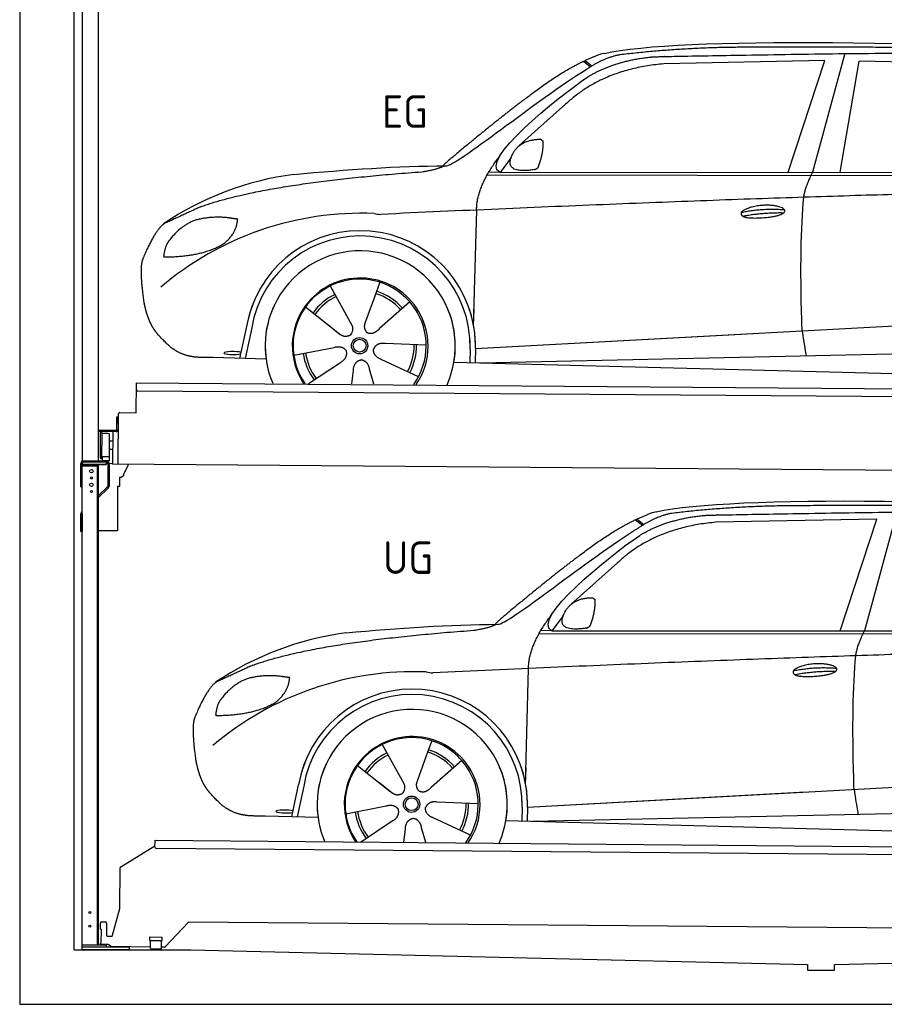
# Model space of a CAD drawing. Header units: millimetres. Extents: x -411 to 6777, y 0 to 6227.
# Tile 1 of 6: x 0 to 3183, y 0 to 3624. Entities that reach past the tile are written whole.
import ezdxf

# ---------------------------------------------------------------- set-up
doc = ezdxf.new("R2010")
doc.units = ezdxf.units.MM
for name, color, linetype, lineweight in [('car', 10, 'Continuous', 25), ('Gebäude', 7, 'Continuous', 25), ('Logo', 7, 'Continuous', 25), ('Plattform', 7, 'Continuous', 25), ('Ständer hinten', 7, 'Continuous', 25)]:
    doc.layers.add(name, color=color, linetype=linetype, lineweight=lineweight)
doc.styles.get("Standard").update_dxf_attribs({"font": 'ISOCP.SHX'})

# ---------------------------------------------------------------- blocks, each defined once
blk = doc.blocks.new('UG Plattfrom Gl550')
at = {"layer": 'Plattform'}
for p, q in [((371.8, 506.3), (498.1, 583.5)), ((498.1, 578.8), (498.2, 597.8)), ((498.2, 597.8), (498.3, 603.8)), ((498.3, 603.8), (5435.1, 560.7)), ((5429.8, 530.7), (503, 573.7)), ((368.7, 352.3), (369.4, 502.1)), ((342.2, 253.9), (368.7, 352.3)), ((297.4, 276.5), (297.6, 298.5)), ((302.6, 303.5), (314.6, 303.4)), ((319.6, 298.3), (319.2, 255.3)), ((621.4, 302.7), (535.3, 212)), ((5347, 261.5), (621.4, 302.7)), ((297.4, 276.5), (299.7, 276.5)), ((299.7, 276.5), (299.3, 225.5)), ((296.9, 220.5), (297, 225.5)), ((325.2, 220.3), (296.9, 220.5)), ((299.3, 225.5), (297, 225.5)), ((324.2, 250.3), (337.3, 250.2)), ((335.5, 213.3), (328.3, 219.2)), ((479.6, 234.9), (479.7, 247.9)), ((479.6, 234.9), (524.6, 234.5)), ((479.7, 247.9), (524.7, 247.5)), ((481.8, 204.9), (482.1, 234.9)), ((521.8, 204.6), (522.1, 234.6)), ((524.6, 234.5), (524.7, 247.5)), ((481.8, 210.9), (338.6, 212.2)), ((481.8, 204.9), (521.8, 204.6)), ((531.7, 210.5), (521.8, 210.6))]:
    blk.add_line(p, q, dxfattribs=at)
for centre, start, end in [((503.1, 578.7), 179.5, 269.5), ((374.4, 502.1), 121.4261, 179.5), ((302.6, 298.5), 89.5, 179.5), ((314.6, 298.4), 359.5, 89.5), ((324.2, 255.3), 179.5, 269.5), ((337.4, 255.2), 269.5, 344.9258), ((325.1, 215.3), 50.8402, 89.5), ((338.6, 217.2), 230.8402, 269.5), ((531.7, 215.5), 269.5, 316.4902)]:
    blk.add_arc(centre, 5, start, end, dxfattribs=at)
blk = doc.blocks.new('Palette EG Gl550')
at = {"layer": 'Plattform'}
for p, q in [((428.6, 2177), (429.5, 2287)), ((429.5, 2287), (5467.3, 2248)), ((5462.1, 2218), (434.2, 2257)), ((368.6, 2177.5), (428.6, 2177)), ((356.5, 2160.3), (356.1, 2114.3)), ((363.5, 2160.2), (356.5, 2160.3)), ((358.1, 2113.3), (358.5, 2160.3)), ((362.6, 1987.5), (363.6, 2172.5)), ((354.1, 2112.3), (292.8, 2112.8)), ((293.1, 2112.8), (293.1, 2107.8)), ((293.1, 2110.8), (355.1, 2110.3)), ((355.1, 2107.3), (293.1, 2107.8)), ((297.3, 2010.5), (298, 2104.5)), ((302, 2104.5), (301.3, 2010.5)), ((342.6, 2107.4), (341.7, 1987.7)), ((355.1, 2107.3), (355.1, 2110.3)), ((363.1, 2113.2), (358.1, 2113.3)), ((358.2, 2113.3), (363.1, 2113.2)), ((330, 2099.4), (329.3, 2015.2)), ((342.3, 2071.9), (329.8, 2072.3)), ((342.1, 2041.7), (329.5, 2041.8)), ((328.9, 2015), (303.9, 2015)), ((303.9, 2015), (303.9, 2000)), ((328.9, 2015), (303.9, 2015)), ((303.9, 2015), (303.9, 2000)), ((303.9, 2000), (328.9, 2000)), ((328.9, 2000), (303.9, 2000)), ((328.9, 2015), (328.9, 2000)), ((328.9, 2015), (328.9, 2000)), ((5465, 1948), (341.7, 1987.7))]:
    blk.add_line(p, q, dxfattribs=at)
for centre, radius, start, end in [((434.3, 2262), 5, 179.556, 269.556), ((368.6, 2172.5), 5, 89.556, 179.556), ((300, 2104.5), 2, 359.3444, 179.3444), ((354.1, 2114.3), 2.01, 269.7445, 359.3674), ((355.1, 2113.3), 3, 269.7663, 359.5554), ((355.1, 2113.3), 6, 269.556, 359.556), ((355.1, 2113.3), 6, 269.5566, 359.5553), ((302.4, 2100.4), 0.4, 179.3444, 271.7264), ((313.4, 1773.4), 326.8, 87.1681, 91.938), ((329.6, 2099.4), 0.4, 359.3444, 86.9565), ((299.3, 2010.5), 2, 179.3444, 359.3444), ((301.7, 2014.6), 0.4, 86.9623, 179.3444), ((302.7, 2023.3), 8.39, 263.3001, 278.0521), ((328.9, 2015.2), 0.4, 267.6536, 359.3444)]:
    blk.add_arc(centre, radius, start, end, dxfattribs=at)
blk = doc.blocks.new('Ständer hinten')
at = {"layer": 'Ständer hinten'}
for p, q in [((229.9, 5012), (229.9, 1998.6)), ((229.9, 5012), (289.9, 5012)), ((289.9, 2000), (289.9, 5012)), ((289.9, 4892), (312.9, 4892)), ((312.9, 4892), (312.9, 4390.7)), ((312.9, 4390.7), (289.9, 4391)), ((318.9, 1995), (235, 1995)), ((318.9, 1995), (318.9, 1987)), ((230, 1990), (230, 1987)), ((230, 1987), (318.9, 1987))]:
    blk.add_line(p, q, dxfattribs=at)
blk = doc.blocks.new('Car_EG')
at = {"layer": 'car'}
for p, q in [((3037.9, 3498.8), (2918.5, 3061.9)), ((2075.4, 3470.6), (2101.4, 3450.1)), ((2081.3, 3473.3), (2106.7, 3453.2)), ((2964.5, 3473), (2370.7, 3461.1)), ((2828.5, 3061.9), (2964.5, 3473)), ((3020.2, 3062), (3091, 3471.1)), ((3792.6, 3454.8), (3091, 3471.1)), ((2009.8, 3312.5), (1839, 3160.1)), ((1809.4, 3117), (1768.3, 3061.3)), ((1721.3, 3052.4), (4364.6, 3049.2)), ((1768.3, 3061.3), (1727, 3062.4)), ((1768.3, 3061.3), (4420.2, 3062.7)), ((1671.2, 2497.6), (1682.3, 2923.1)), ((1325.6, 2657.3), (1310.5, 2615.6)), ((1143.3, 2643.6), (1160.5, 2612.6)), ((1143.5, 2643.6), (1222.8, 2499.9)), ((1310.5, 2615.6), (1273.2, 2512.5)), ((1435.9, 2585.1), (1325, 2487)), ((1052.3, 2566.4), (1171, 2472.3)), ((1671.2, 2497.6), (1672.8, 2558.3)), ((1133.8, 2501.8), (1180.1, 2465.1)), ((1273.2, 2512.5), (1269.4, 2502.2)), ((1677.7, 2413), (3547.7, 2515.1)), ((810, 2377.3), (835.6, 2494.9)), ((854.1, 2489.5), (829.5, 2376.7)), ((1677.7, 2413), (2701.8, 2469)), ((1496.5, 2425.5), (1345.2, 2431.8)), ((1009, 2388.8), (1157.7, 2417.7)), ((1658.1, 2412.4), (1656.8, 2362)), ((1677.7, 2413), (1676.5, 2361.5)), ((1697, 2360.9), (3582.9, 2402.3)), ((907, 2374.7), (712.8, 2379.9)), ((1063.5, 2284.5), (1180.5, 2362.2)), ((1468.3, 2309.5), (1331, 2373.5)), ((1598.6, 2363.5), (3647.1, 2310.1)), ((1222.2, 2283.1), (1228.3, 2332.6)), ((1303.4, 2282.4), (1288.2, 2337.1))]:
    blk.add_line(p, q, dxfattribs=at)
for radius in [30.1, 23.6]:
    blk.add_circle((1251.5, 2423.8), radius, dxfattribs=at)
for centre, radius, start, end in [((2188.5, 3329.2), 174.5, 102.3489, 113.0153), ((1156.1, 1941.5), 1122.3, 97.5147, 123.9129), ((1259.2, 1770.1), 1141.2, 87.724, 130.3913), ((1332, 3024.5), 117.4, 256.4608, 268.6636), ((1253.6, 2422.9), 424.2, 10.1481, 170.2223), ((1253.4, 2422.7), 404.8, 358.5419, 170.499), ((1253.6, 2422.9), 350, 350.2258, 187.9239), ((1251.5, 2423.8), 245, 51.7123, 188.2101), ((1253.6, 2422.9), 250, 34.003, 143.5989), ((1251.5, 2423.8), 245, 30.221, 72.4019), ((1251.5, 2423.8), 209.6, 115.7372, 144.8747), ((1251.5, 2423.8), 200.6, 41.1155, 72.9111), ((1251.5, 2423.8), 209.6, 41.1302, 72.8747), ((1253.6, 2422.9), 424.2, 158.9384, 170.2223), ((1253.6, 2422.9), 350, 154.4856, 203.0931), ((1253.6, 2422.9), 350, 154.4856, 157.347), ((1251.5, 2423.8), 200.6, 115.5705, 145.0215), ((1253.6, 2422.9), 250, 143.5989, 213.5789), ((1251.5, 2423.8), 245, 144.4019, 214.6129), ((1253.6, 2422.9), 250, 143.5989, 147.9713), ((1251.5, 2423.8), 245, 143.0042, 147.4925), ((1251.5, 2423.8), 200.6, 41.1155, 44.3784), ((1251.5, 2423.8), 245, 324.3871, 34.5977), ((1253.6, 2422.9), 250, 325.4211, 34.003), ((1253.6, 2422.9), 250, 29.7422, 34.003), ((1253.6, 2422.9), 350, 350.2258, 23.1163), ((1253.6, 2422.9), 424.2, 358.6661, 18.6635), ((1253.6, 2422.9), 350, 335.9069, 11.3993), ((1253.6, 2422.9), 404.6, 358.5068, 9.6777), ((1253.6, 2422.9), 424.2, 358.6661, 9.1695), ((1251.5, 2423.8), 209.6, 187.7372, 216.8747), ((1251.5, 2423.8), 200.6, 187.5904, 217.0215), ((1251.5, 2423.8), 200.6, 331.5904, 1.0215), ((1251.5, 2423.8), 209.6, 331.7372, 0.8747)]:
    blk.add_arc(centre, radius, start, end, dxfattribs=at)
blk.add_ellipse((785.5, 2396.9), major_axis=(33.6, -0.3), ratio=0.157274, start_param=0.513473, end_param=5.704241, dxfattribs=at)
for points, degree in [([(2151.2, 3499.7), (2438.8, 3561.3), (3323.8, 3548), (4495.8, 3484.7)], 3), ([(2681.9, 3522.1), (2439, 3522), (2209.6, 3494.1)], 2), ([(3646, 3507.4), (3297.8, 3526.8), (2681.9, 3522.1)], 2), ([(1866.9, 3336.8), (2008, 3447.1), (2120.2, 3489.8)], 2), ([(2209.6, 3494.1), (2153.4, 3485.1), (2085, 3439.8)], 2), ([(2091.3, 3413.1), (2185.1, 3470.8), (2320.7, 3486)], 2), ([(2370.7, 3461.1), (2146.6, 3441.8), (2009.8, 3312.5)], 2), ([(1568.6, 3085.8), (1604.3, 3082), (1906.5, 3330.9), (2085, 3439.8)], 3), ([(1768.3, 3061.3), (1685.3, 3101.4), (1979.2, 3337.7), (2091.3, 3413.1)], 3), ([(1866.9, 3336.8), (1785.8, 3276.3), (1683.4, 3192.9), (1554.1, 3087.7), (1560, 3085.7)], 4), ([(1817.6, 3134.6), (1834.1, 3164.9), (1876.9, 3179)], 2), ([(1876.9, 3179), (1905.6, 3184.7), (1918.5, 3183.5)], 2), ([(1908.1, 3079.4), (1929.6, 3132.4), (1927, 3177.3)], 2), ([(1918.5, 3183.5), (1924.5, 3177.4), (1927, 3177.3)], 2), ([(1682.3, 2923.1), (1679.9, 3006.7), (1768.8, 3124)], 2), ([(1894.6, 3071.7), (1772.4, 3053), (1817.6, 3134.6)], 2), ([(1009.4, 3054.2), (1205.7, 3072.1), (1390.9, 3085.2), (1568.6, 3085.8)], 3), ([(1480.7, 3063.9), (1533.9, 3071.8), (1559.7, 3084.7)], 2), ([(667.1, 2935.4), (903.7, 3022), (1480.7, 3063.9)], 2), ([(1894.6, 3071.7), (1900.7, 3073.5), (1908.1, 3079.4)], 2), ([(2886.6, 2970), (2889.7, 3001), (2918.5, 3061.9)], 2), ([(4638.8, 2991), (3762.4, 3019.4), (1329.3, 2907.2)], 2), ([(667.1, 2935.4), (532.9, 2873.5)], 1), ([(2656.5, 2914.7), (2732, 2930.9), (2815.5, 2924.4)], 2), ([(2661.4, 2900.8), (2735.6, 2914.7), (2813.5, 2913.3)], 2), ([(532.9, 2873.5), (498.2, 2850.8), (453.2, 2743.7)], 2), ([(643.1, 2884.4), (590.8, 2863.7), (552.7, 2813.7)], 2), ([(770, 2894.2), (702.5, 2901.9), (643.1, 2884.4)], 2), ([(752.9, 2800.7), (798.9, 2837.7), (802.6, 2889.5)], 2), ([(802.6, 2889.5), (784.9, 2891.6), (770, 2894.2)], 2), ([(552.7, 2813.7), (534.5, 2793.9), (529.7, 2752.6)], 2), ([(531, 2750.3), (675.7, 2750.9), (752.9, 2800.7)], 2), ([(453.2, 2743.7), (446.7, 2727.8), (444.7, 2699.3), (445.7, 2666.9), (456.9, 2583.7)], 4), ([(529.7, 2752.6), (533.1, 2752.5), (531, 2750.3)], 2), ([(1171, 2472.3), (1194.3, 2450.4), (1217.6, 2463.8)], 2), ([(1345.2, 2431.8), (1313.5, 2435.8), (1302.5, 2411.3)], 2), ([(1157.7, 2417.7), (1188.4, 2426.4), (1203, 2403.9)], 2), ([(1180.5, 2362.2), (1208.5, 2377.6), (1203, 2403.9)], 2), ([(1331, 2373.5), (1301, 2384.5), (1302.5, 2411.3)], 2), ([(1228.3, 2332.6), (1229.5, 2364.6), (1255.5, 2371.5)], 2), ([(1288.2, 2337.1), (1282.2, 2368.5), (1255.5, 2371.5)], 2)]:
    blk.add_open_spline(points, degree=degree, dxfattribs=at)
for points, degree, knots in [([(2320.7, 3486), (2347.3, 3488), (2486.7, 3489.9), (3508.2, 3510), (4128.4, 3503.6), (4583.8, 3331), (4560.1, 3157.3)], 4, [0.0821318, 0.0821318, 0.0821318, 0.0821318, 0.0821318, 0.258851, 0.508851, 1, 1, 1, 1, 1]), ([(2656.5, 2914.7), (2660.7, 2919.8), (2681.9, 2935.9), (2764.7, 2955.3), (2879.8, 2918.1), (2770.8, 2890.5), (2686, 2891.9), (2651.7, 2895.8), (2656.5, 2914.7)], 5, [0, 0, 0, 0, 0, 0, 0.300106, 0.500106, 0.700106, 1, 1, 1, 1, 1, 1]), ([(2880.4, 2478.7), (2879.9, 2492.3), (2879.5, 2505.6), (2879.1, 2518.8), (2873.5, 2708.7), (2876, 2859.1), (2886.6, 2970)], 3, [0, 0, 0, 0, 0.064923, 0.064923, 0.064923, 1, 1, 1, 1]), ([(456.9, 2583.7), (457.7, 2579.5), (458.6, 2575.3), (459.5, 2571.1), (460.5, 2567.1), (464, 2552.3), (468, 2538.6), (472.4, 2526.1), (477.3, 2514.8)], 4, [0.4914944, 0.4914944, 0.4914944, 0.4914944, 0.4914944, 0.5422469, 0.5422469, 0.5422469, 0.5422469, 0.728655, 0.728655, 0.728655, 0.728655, 0.728655]), ([(476.9, 2515.5), (478.3, 2512.3), (479.7, 2509.2), (481.1, 2506.2), (482.6, 2503.3), (488.2, 2492.2), (494.2, 2482.8), (500.4, 2474.9), (506.9, 2467.4)], 4, [0.7288005, 0.7288005, 0.7288005, 0.7288005, 0.7288005, 0.7843928, 0.7843928, 0.7843928, 0.7843928, 1, 1, 1, 1, 1]), ([(1269.4, 2502.2), (1268.8, 2499), (1268.5, 2496), (1268.6, 2493.1), (1269, 2490.3), (1269.7, 2484.5), (1271.7, 2479.2), (1275.3, 2474.6), (1280.2, 2471.6)], 4, [0.3191838, 0.3191838, 0.3191838, 0.3191838, 0.3191838, 0.5438253, 0.5438253, 0.5438253, 0.5438253, 1, 1, 1, 1, 1]), ([(712.8, 2379.9), (688.1, 2380.6), (632.5, 2377), (596.4, 2390.9), (552.8, 2416), (506.9, 2467.4)], 4, [0, 0, 0, 0, 0, 0.597866, 1, 1, 1, 1, 1]), ([(1222.8, 2499.9), (1224.5, 2495.8), (1225.5, 2491.8), (1225.8, 2487.9), (1226.4, 2479.3), (1223.7, 2471.3), (1217.6, 2463.8)], 3, [0.2167758, 0.2167758, 0.2167758, 0.2167758, 0.4600873, 0.4600873, 0.4600873, 1, 1, 1, 1]), ([(1325, 2487), (1325, 2487), (1325, 2487), (1325, 2487), (1325, 2487), (1315.9, 2477.3), (1305.2, 2467.4), (1290.9, 2465), (1280.2, 2471.6)], 4, [-0.000003, -0.000003, -0.000003, -0.000003, -0.000003, 0, 0, 0, 0, 1, 1, 1, 1, 1]), ([(2880.4, 2478.7), (2881, 2474), (2881.7, 2469.5), (2882.4, 2465.2), (2883, 2461.2), (2883.5, 2457.3), (2884.1, 2453.5), (2888.6, 2423.3), (2892.2, 2401.2), (2894.7, 2387.2)], 3, [-0.000011, -0.000011, -0.000011, -0.000011, 0.107576, 0.107576, 0.107576, 0.206414, 0.206414, 0.206414, 1, 1, 1, 1])]:
    blk.add_open_spline(points, degree=degree, knots=knots, dxfattribs=at)
blk = doc.blocks.new('Car_147')
at = {"layer": 'car'}
for p, q in [((2266.8, 1783.3), (2292.7, 1762.8)), ((2272.6, 1786), (2298, 1765.9)), ((3155.8, 1785.7), (2562, 1773.8)), ((3019.9, 1374.6), (3155.8, 1785.7)), ((3229.2, 1811.5), (3109.9, 1374.6)), ((2201.2, 1625.2), (2030.4, 1472.8)), ((2000.7, 1429.7), (1959.6, 1374)), ((1912.6, 1365.1), (4556, 1361.9)), ((1959.6, 1374), (1918.4, 1375.1)), ((1959.6, 1374), (4611.6, 1375.4)), ((1862.5, 810.3), (1873.6, 1235.8)), ((1334.7, 956.3), (1351.9, 925.3)), ((1334.8, 956.3), (1414.2, 812.6)), ((1517, 970), (1501.9, 928.3)), ((1501.9, 928.3), (1464.5, 825.2)), ((1243.7, 879.1), (1362.3, 785)), ((1627.3, 897.8), (1516.3, 799.7)), ((1862.5, 810.3), (1864.1, 871)), ((1001.4, 690), (1027, 807.6)), ((1045.5, 802.2), (1020.9, 689.4)), ((1325.2, 814.5), (1371.4, 777.8)), ((1464.5, 825.2), (1460.7, 814.9)), ((1869, 725.7), (3739, 827.8)), ((1869, 725.7), (2893.1, 781.7)), ((1200.4, 701.5), (1349, 730.4)), ((1687.9, 738.2), (1536.6, 744.5)), ((1849.4, 725.1), (1848.1, 674.7)), ((1869, 725.7), (1867.8, 674.2)), ((1098.3, 687.4), (904.1, 692.6)), ((1888.4, 673.6), (3774.2, 715)), ((1254.9, 597.2), (1371.8, 674.9)), ((1659.6, 622.2), (1522.4, 686.2)), ((1789.9, 676.2), (3838.5, 622.8)), ((1413.6, 595.8), (1419.7, 645.3)), ((1494.8, 595.1), (1479.5, 649.8))]:
    blk.add_line(p, q, dxfattribs=at)
for radius in [30.1, 23.6]:
    blk.add_circle((1442.9, 736.5), radius, dxfattribs=at)
for centre, radius, start, end in [((2379.8, 1641.9), 174.5, 102.3489, 113.0153), ((1347.5, 254.1), 1122.3, 97.5147, 123.9129), ((1450.6, 82.8), 1141.2, 87.724, 130.3913), ((1523.4, 1337.2), 117.4, 256.4608, 268.6636), ((1445, 735.6), 424.2, 10.1481, 170.2223), ((1444.7, 735.4), 404.8, 358.5419, 170.499), ((1445, 735.6), 350, 350.2258, 187.9239), ((1442.9, 736.5), 245, 51.7123, 188.2101), ((1445, 735.6), 250, 34.003, 143.5989), ((1442.9, 736.5), 245, 30.221, 72.4019), ((1442.9, 736.5), 209.6, 115.7372, 144.8747), ((1442.9, 736.5), 200.6, 115.5705, 145.0215), ((1442.9, 736.5), 200.6, 41.1155, 72.9111), ((1442.9, 736.5), 209.6, 41.1302, 72.8747), ((1445, 735.6), 424.2, 158.9384, 170.2223), ((1445, 735.6), 350, 154.4856, 203.0931), ((1445, 735.6), 350, 154.4856, 157.347), ((1445, 735.6), 250, 143.5989, 213.5789), ((1442.9, 736.5), 245, 144.4019, 214.6129), ((1445, 735.6), 250, 143.5989, 147.9713), ((1442.9, 736.5), 245, 143.0042, 147.4925), ((1442.9, 736.5), 200.6, 41.1155, 44.3784), ((1442.9, 736.5), 245, 324.3871, 34.5977), ((1445, 735.6), 250, 325.4211, 34.003), ((1445, 735.6), 250, 29.7422, 34.003), ((1445, 735.6), 350, 350.2258, 23.1163), ((1445, 735.6), 424.2, 358.6661, 18.6635), ((1445, 735.6), 350, 335.9069, 11.3993), ((1445, 735.6), 404.6, 358.5068, 9.6777), ((1445, 735.6), 424.2, 358.6661, 9.1695), ((1442.9, 736.5), 200.6, 331.5904, 1.0215), ((1442.9, 736.5), 209.6, 331.7372, 0.8747), ((1442.9, 736.5), 209.6, 187.7372, 216.8747), ((1442.9, 736.5), 200.6, 187.5904, 217.0215)]:
    blk.add_arc(centre, radius, start, end, dxfattribs=at)
blk.add_ellipse((976.9, 709.6), major_axis=(33.6, -0.3), ratio=0.157274, start_param=0.513473, end_param=5.704241, dxfattribs=at)
for points, degree in [([(2342.5, 1812.4), (2630.1, 1874), (3515.1, 1860.7), (4687.1, 1797.4)], 3), ([(2873.2, 1834.8), (2630.4, 1834.7), (2401, 1806.8)], 2), ([(3837.4, 1820.1), (3489.2, 1839.5), (2873.2, 1834.8)], 2), ([(2058.2, 1649.5), (2199.3, 1759.8), (2311.6, 1802.5)], 2), ([(2401, 1806.8), (2344.7, 1797.8), (2276.3, 1752.5)], 2), ([(2282.7, 1725.8), (2376.5, 1783.5), (2512.1, 1798.7)], 2), ([(1760, 1398.5), (1795.6, 1394.7), (2097.9, 1643.6), (2276.3, 1752.5)], 3), ([(2562, 1773.8), (2337.9, 1754.5), (2201.2, 1625.2)], 2), ([(1959.6, 1374), (1876.6, 1414.1), (2170.6, 1650.4), (2282.7, 1725.8)], 3), ([(2058.2, 1649.5), (1977.1, 1589), (1874.8, 1505.6), (1745.4, 1400.4), (1751.4, 1398.4)], 4), ([(2009, 1447.3), (2025.5, 1477.6), (2068.2, 1491.7)], 2), ([(2068.2, 1491.7), (2096.9, 1497.4), (2109.8, 1496.2)], 2), ([(2099.5, 1392.1), (2120.9, 1445.1), (2118.3, 1490)], 2), ([(2109.8, 1496.2), (2115.9, 1490.1), (2118.3, 1490)], 2), ([(1873.6, 1235.8), (1871.3, 1319.4), (1960.2, 1436.7)], 2), ([(2086, 1384.4), (1963.8, 1365.7), (2009, 1447.3)], 2), ([(1200.7, 1366.9), (1397, 1384.8), (1582.2, 1397.9), (1760, 1398.5)], 3), ([(1672.1, 1376.6), (1725.2, 1384.5), (1751.1, 1397.4)], 2), ([(2086, 1384.4), (2092, 1386.2), (2099.5, 1392.1)], 2), ([(858.5, 1248.1), (1095.1, 1334.7), (1672.1, 1376.6)], 2), ([(3077.9, 1282.7), (3081.1, 1313.7), (3109.9, 1374.6)], 2), ([(4830.2, 1303.7), (3953.8, 1332.1), (1520.6, 1219.9)], 2), ([(858.5, 1248.1), (724.2, 1186.2)], 1), ([(2847.8, 1227.4), (2923.4, 1243.6), (3006.8, 1237.1)], 2), ([(834.4, 1197.1), (782.1, 1176.4), (744.1, 1126.4)], 2), ([(961.4, 1206.9), (893.8, 1214.6), (834.4, 1197.1)], 2), ([(944.2, 1113.4), (990.3, 1150.4), (994, 1202.2)], 2), ([(994, 1202.2), (976.3, 1204.3), (961.4, 1206.9)], 2), ([(2852.8, 1213.5), (2926.9, 1227.4), (3004.8, 1226)], 2), ([(724.2, 1186.2), (689.6, 1163.5), (644.6, 1056.4)], 2), ([(744.1, 1126.4), (725.8, 1106.6), (721.1, 1065.3)], 2), ([(722.4, 1063), (867.1, 1063.6), (944.2, 1113.4)], 2), ([(644.6, 1056.4), (638.1, 1040.5), (636, 1012), (637.1, 979.6), (648.2, 896.4)], 4), ([(721.1, 1065.3), (724.5, 1065.2), (722.4, 1063)], 2), ([(1362.3, 785), (1385.6, 763.1), (1409, 776.5)], 2), ([(1349, 730.4), (1379.8, 739.1), (1394.4, 716.6)], 2), ([(1536.6, 744.5), (1504.9, 748.5), (1493.9, 724)], 2), ([(1371.8, 674.9), (1399.8, 690.3), (1394.4, 716.6)], 2), ([(1522.4, 686.2), (1492.4, 697.2), (1493.9, 724)], 2), ([(1419.7, 645.3), (1420.9, 677.3), (1446.8, 684.2)], 2), ([(1479.5, 649.8), (1473.5, 681.2), (1446.8, 684.2)], 2)]:
    blk.add_open_spline(points, degree=degree, dxfattribs=at)
for points, degree, knots in [([(2512.1, 1798.7), (2538.6, 1800.7), (2678.1, 1802.6), (3699.5, 1822.7), (4319.8, 1816.3), (4775.2, 1643.7), (4751.5, 1470)], 4, [0.0821318, 0.0821318, 0.0821318, 0.0821318, 0.0821318, 0.258851, 0.508851, 1, 1, 1, 1, 1]), ([(3071.7, 791.4), (3071.2, 805), (3070.8, 818.3), (3070.4, 831.5), (3064.8, 1021.4), (3067.3, 1171.8), (3077.9, 1282.7)], 3, [0, 0, 0, 0, 0.064923, 0.064923, 0.064923, 1, 1, 1, 1]), ([(2847.8, 1227.4), (2852.1, 1232.5), (2873.2, 1248.6), (2956.1, 1268), (3071.1, 1230.8), (2962.2, 1203.2), (2877.4, 1204.6), (2843.1, 1208.5), (2847.8, 1227.4)], 5, [0, 0, 0, 0, 0, 0, 0.300106, 0.500106, 0.700106, 1, 1, 1, 1, 1, 1]), ([(648.2, 896.4), (649.1, 892.2), (650, 888), (650.9, 883.8), (651.9, 879.8), (655.4, 865), (659.4, 851.3), (663.8, 838.8), (668.6, 827.5)], 4, [0.4914944, 0.4914944, 0.4914944, 0.4914944, 0.4914944, 0.5422469, 0.5422469, 0.5422469, 0.5422469, 0.728655, 0.728655, 0.728655, 0.728655, 0.728655]), ([(668.3, 828.2), (669.7, 825), (671.1, 821.9), (672.5, 818.9), (673.9, 816), (679.6, 804.9), (685.5, 795.5), (691.8, 787.6), (698.3, 780.1)], 4, [0.7288005, 0.7288005, 0.7288005, 0.7288005, 0.7288005, 0.7843928, 0.7843928, 0.7843928, 0.7843928, 1, 1, 1, 1, 1]), ([(1414.2, 812.6), (1415.9, 808.5), (1416.8, 804.5), (1417.1, 800.6), (1417.8, 792), (1415.1, 784), (1409, 776.5)], 3, [0.2167758, 0.2167758, 0.2167758, 0.2167758, 0.4600873, 0.4600873, 0.4600873, 1, 1, 1, 1]), ([(1460.7, 814.9), (1460.2, 811.7), (1459.9, 808.7), (1460, 805.8), (1460.3, 803), (1461.1, 797.2), (1463.1, 791.9), (1466.6, 787.3), (1471.5, 784.3)], 4, [0.3191838, 0.3191838, 0.3191838, 0.3191838, 0.3191838, 0.5438253, 0.5438253, 0.5438253, 0.5438253, 1, 1, 1, 1, 1]), ([(1516.3, 799.7), (1516.3, 799.7), (1516.3, 799.7), (1516.3, 799.7), (1516.3, 799.7), (1507.2, 790), (1496.6, 780.1), (1482.3, 777.7), (1471.5, 784.3)], 4, [-0.000003, -0.000003, -0.000003, -0.000003, -0.000003, 0, 0, 0, 0, 1, 1, 1, 1, 1]), ([(904.1, 692.6), (879.5, 693.3), (823.8, 689.7), (787.8, 703.6), (744.1, 728.7), (698.3, 780.1)], 4, [0, 0, 0, 0, 0, 0.597866, 1, 1, 1, 1, 1]), ([(3071.7, 791.4), (3072.4, 786.7), (3073.1, 782.2), (3073.7, 777.9), (3074.3, 773.9), (3074.9, 770), (3075.5, 766.2), (3080, 736), (3083.5, 713.9), (3086, 699.9)], 3, [-0.000011, -0.000011, -0.000011, -0.000011, 0.107576, 0.107576, 0.107576, 0.206414, 0.206414, 0.206414, 1, 1, 1, 1])]:
    blk.add_open_spline(points, degree=degree, knots=knots, dxfattribs=at)
blk = doc.blocks.new('Ständer_hinten_180')
at = {"layer": 'Ständer hinten'}
for p, q in [((235, 2000), (319, 2000)), ((319, 1995), (235, 1995)), ((319, 1987), (319, 1995)), ((225, 1904), (225, 1990)), ((230, 200), (230, 1990)), ((319, 1987), (230, 1987)), ((230, 1982), (290, 1982)), ((285, 1982), (285, 218)), ((290, 218), (290, 1987)), ((324, 1990), (324, 1907.2)), ((329, 1990), (328.9, 1907.1)), ((341.8, 1989.5), (329, 1990.6)), ((341.8, 1987.7), (341.8, 1989.5)), ((399.8, 1987.2), (341.8, 1987.7)), ((383, 1951.9), (399.7, 1982.7)), ((399.7, 1982.7), (399.8, 1987.2)), ((369, 1907), (369, 1940.5)), ((369, 1940.5), (374, 1940.5)), ((374, 1940.5), (382.9, 1947.4)), ((382.9, 1947.4), (383, 1947.8)), ((383, 1947.8), (383, 1951.9)), ((225, 1904), (230, 1904)), ((290, 1872.1), (322.5, 1903.6)), ((325.9, 1900), (290, 1865.2)), ((360, 1906.3), (369, 1907)), ((360, 1906.3), (360, 1744)), ((228.1, 1812.1), (230, 1814)), ((230, 1804.9), (225, 1804.9)), ((225, 1740), (225, 1804.9)), ((230, 1804.9), (230, 1740)), ((225, 1740), (230, 1740)), ((290, 1744), (360, 1744)), ((319, 218), (230, 218)), ((319, 210), (319, 218)), ((404, 210), (230, 210)), ((404, 200), (230, 200)), ((404, 200), (404, 210))]:
    blk.add_line(p, q, dxfattribs=at)
for centre, radius in [((264, 1962), 6.5), ((264, 1937), 3.7), ((264, 1912), 6.5), ((264, 1887), 3.7), ((258.6, 338), 3.7), ((258.6, 288), 3.7)]:
    blk.add_circle(centre, radius, dxfattribs=at)
for centre, radius, start, end in [((235, 1990), 10, 90, 180), ((235, 1990), 5, 90, 180), ((319, 1990), 10, 0.0086, 89.9915), ((319, 1990), 5, 0, 90), ((319, 1907.2), 5, 314.0428, 0), ((318.9, 1907.1), 10, 314.1186, 0), ((235, 1804.9), 10, 134.1186, 180)]:
    blk.add_arc(centre, radius, start, end, dxfattribs=at)
blk = doc.blocks.new('Gebäude_345_GT180')
at = {"layer": 'Gebäude'}
for p, q in [((0, 5650), (0, 0)), ((200, 200), (200, 5450)), ((200, 200), (630.1, 200)), ((630.1, 200), (2900, 146.1)), ((3000, 146.1), (5231.6, 200)), ((2900, 146.1), (2900, 126.1)), ((3000, 126.1), (3000, 146.1)), ((2900, 126.1), (3000, 126.1)), ((0, 0), (5900, 0))]:
    blk.add_line(p, q, dxfattribs=at)

msp = doc.modelspace()

# ---------------------------------------------------------------- block references
for name in ['Gebäude_345_GT180', 'Car_EG', 'Palette EG Gl550', 'Ständer_hinten_180', 'Car_147', 'UG Plattfrom Gl550']:
    msp.add_blockref(name, (0, 0))
at = {"layer": 'Ständer hinten'}
msp.add_blockref('Ständer hinten', (0, 0), dxfattribs=at)

# ---------------------------------------------------------------- texts
msp.add_text('UG', height=120).set_placement((1337.66, 1583.58))
at = {"layer": 'Logo'}
msp.add_text('EG', height=120, dxfattribs=at).set_placement((1334, 3225.32))

doc.saveas('drawing.dxf')
